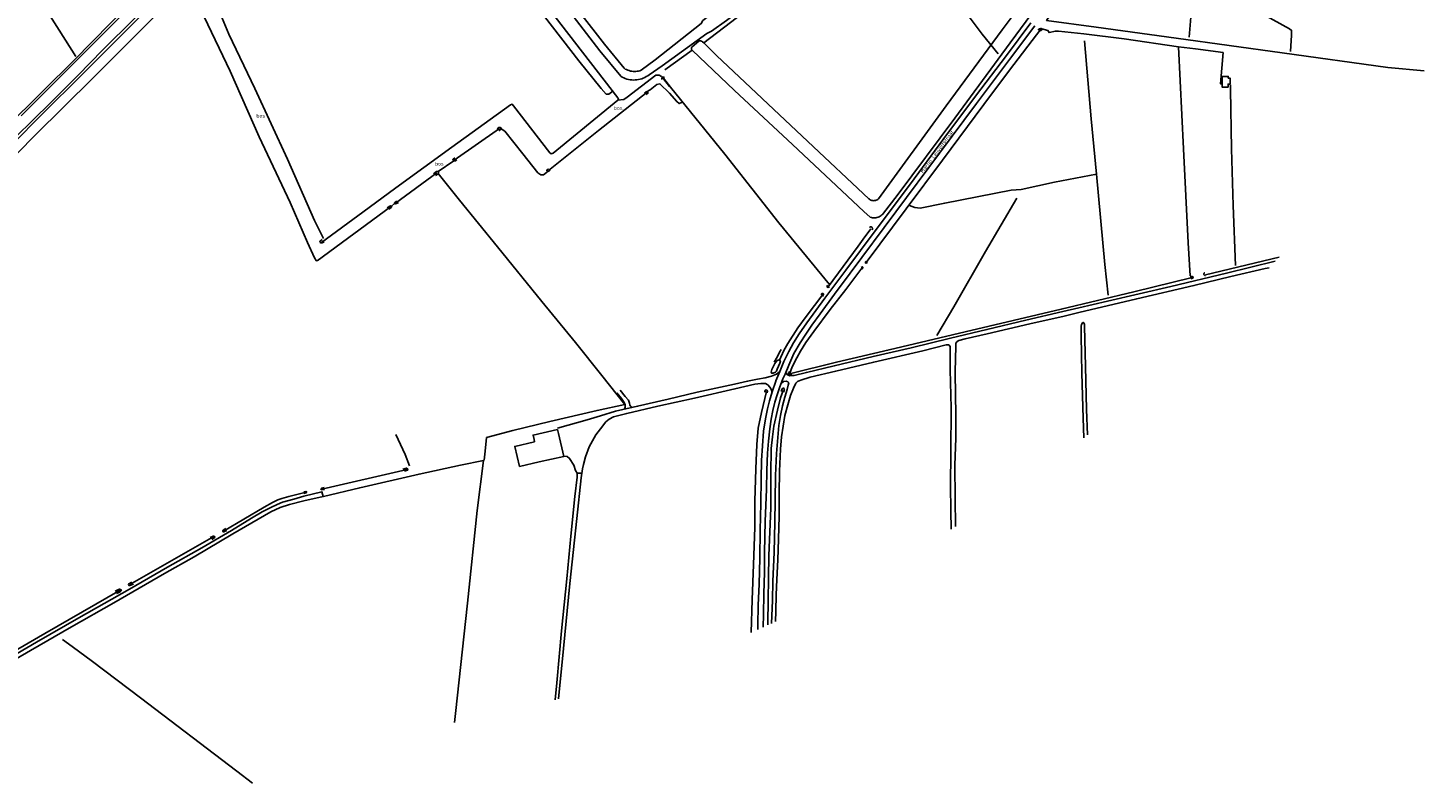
# Model space of a CAD drawing. Header units: metres. Extents: x 226218 to 240385, y 439369 to 449677.
# Tile 160 of 256: x 234520 to 235465, y 443144 to 443655. Entities that reach past the tile are written whole.
import ezdxf

# ---------------------------------------------------------------- set-up
doc = ezdxf.new("R2010")
doc.units = ezdxf.units.M
doc.header["$MEASUREMENT"] = 0
for name, color, linetype in [('CULTUURAANDUIDING', 253, 'Continuous'), ('DAKRAND-BYG', 4, 'Continuous'), ('HEG', 253, 'Continuous'), ('HEK', 253, 'Continuous'), ('HOUTWAL', 253, 'Continuous'), ('INSTEEKSLOOT', 153, 'Continuous'), ('KANTVERH', 253, 'Continuous'), ('MIDSLTGREPPEL', 253, 'Continuous'), ('OVERIGEAFSCH', 253, 'Continuous'), ('OVLIJNOBJ', 253, 'Continuous'), ('RASTER', 253, 'Continuous'), ('STRAATNAAM', 253, 'Continuous')]:
    doc.layers.add(name, color=color, linetype=linetype)
doc.styles.get("Standard").update_dxf_attribs({"font": 'iso.shx'})

msp = doc.modelspace()

# ---------------------------------------------------------------- linework, layer by layer
at = {"layer": 'DAKRAND-BYG'}
msp.add_line((234862.46, 443376.42), (234862.83, 443374.81), dxfattribs=at)
for points in [[(235327.98, 443616.84), (235328, 443621.89), (235332.08, 443621.86), (235332.08, 443620.78), (235333.32, 443620.77), (235333.3, 443616.7), (235331.93, 443616.71), (235331.92, 443614.5)], [(235331.92, 443614.5), (235327.96, 443614.52), (235327.98, 443616.84)], [(234878.89, 443380.38), (234878.26, 443383.05), (234861.79, 443379.29), (234862.46, 443376.42)], [(234865.98, 443361.21), (234852.62, 443358.13), (234849.38, 443371.66), (234862.83, 443374.81)], [(234865.98, 443361.21), (234882.54, 443364.94), (234878.89, 443380.38)]]:
    msp.add_lwpolyline(points, dxfattribs=at)
at = {"layer": 'HEG'}
msp.add_lwpolyline([(235305.51, 443648.46), (235306.67, 443662.03), (235275.19, 443665.91)], dxfattribs=at)
at = {"layer": 'HEK'}
msp.add_lwpolyline([(235328.7, 443638.06), (235326.72, 443616.9), (235327.98, 443616.84)], dxfattribs=at)
at = {"layer": 'HOUTWAL'}
msp.add_lwpolyline([(234768.9, 443379.64), (234775.15, 443366.28), (234778.29, 443358.61)], dxfattribs=at)
at = {"layer": 'INSTEEKSLOOT'}
for p, q in [((234969.11, 443639.82), (234969.35, 443639.59)), ((234969.32, 443641.95), (234974, 443645.79)), ((235233.97, 443390.77), (235234.25, 443377.55))]:
    msp.add_line(p, q, dxfattribs=at)
for points in [[(234515.5, 443595.27), (234552.37, 443632.22), (234571.11, 443650.92), (234603.08, 443682.6), (234609.64, 443689.64), (234614.57, 443694.13), (234620.35, 443699.88), (234626.9, 443705.43), (234631.05, 443709.1), (234637.2, 443714.23), (234645.08, 443720.06), (234657.65, 443729.39), (234680.09, 443746.51), (234697.93, 443760.03), (234718.96, 443775.95)], [(234508.59, 443577.76), (234520.58, 443589.56), (234538.32, 443606.98), (234554.08, 443622.81), (234570.4, 443639.53), (234592.2, 443661.02), (234604.02, 443672.9), (234615.34, 443684.46)], [(235194.75, 443674.25), (235179.12, 443653.33), (235141.18, 443602.03), (235095.41, 443539.12)], [(235098.84, 443529.4), (235108.05, 443541.38), (235147.17, 443593.57), (235184.58, 443644.54), (235202.29, 443668.73)], [(235203.44, 443653.1), (235204.2, 443653.98), (235205.07, 443654.35), (235205.74, 443654.27), (235205.93, 443653.79), (235205.7, 443653.14), (235205.06, 443652.47)], [(234969.11, 443639.82), (234969, 443640.17), (234968.96, 443640.54), (234968.96, 443640.91), (234969.03, 443641.27), (234969.15, 443641.62), (234969.32, 443641.95)], [(234969.35, 443639.59), (234998.08, 443612.42), (235037.16, 443575.81), (235085.48, 443530.62), (235089.88, 443526.62)], [(234974, 443645.79), (234974.39, 443645.87), (234974.79, 443645.89), (234975.19, 443645.85), (234975.58, 443645.76), (234975.96, 443645.6)], [(234975.96, 443645.6), (234976.4, 443645.34), (234977.26, 443644.51)], [(235088.86, 443539.15), (235047.68, 443577.97), (234985.97, 443636.09), (234977.26, 443644.51)], [(234949.01, 443619.85), (234948.92, 443620.11), (234948.89, 443620.38), (234948.93, 443620.65), (234949.04, 443620.9), (234949.21, 443621.12), (234949.42, 443621.29), (234949.67, 443621.4), (234949.94, 443621.44), (234950.21, 443621.42), (234950.47, 443621.33), (234950.7, 443621.18)], [(234937.06, 443610.6), (234938.19, 443611.48), (234938.89, 443611.72), (234939.51, 443610.96), (234939.41, 443610.47), (234938.29, 443609.58)], [(234837.47, 443586.42), (234838.71, 443587.33), (234839.47, 443587.4), (234840.32, 443586.7), (234840.07, 443586.15), (234838.55, 443585.12)], [(234810.24, 443565.4), (234808.92, 443564.66), (234808.27, 443564.69), (234807.58, 443565.31), (234807.66, 443565.89), (234808.83, 443566.73)], [(234794.5, 443555.93), (234796.49, 443557.52), (234797.6, 443557.47), (234797.77, 443556.84), (234797.59, 443556.1), (234795.71, 443554.81)], [(234873.34, 443558.53), (234872.18, 443557.85), (234871.6, 443557.73), (234871.08, 443558.05), (234871.19, 443558.54), (234872.24, 443559.43)], [(234763.17, 443533.1), (234764.82, 443534.15), (234765.4, 443534.25), (234766.03, 443534.11), (234766.19, 443533.65), (234765.67, 443533.17), (234764.17, 443532.21)], [(234770.68, 443536.62), (234769.29, 443535.83), (234768.51, 443535.7), (234768.08, 443535.94), (234768.11, 443536.41), (234768.53, 443536.94), (234769.52, 443537.57)], [(235095.41, 443539.12), (235094.95, 443538.74), (235094.44, 443538.42), (235093.89, 443538.17), (235093.32, 443537.99), (235092.73, 443537.88), (235092.13, 443537.84), (235091.53, 443537.88), (235090.94, 443538), (235090.37, 443538.18), (235089.83, 443538.44), (235089.32, 443538.76), (235088.86, 443539.15)], [(235089.88, 443526.62), (235090.62, 443526.42), (235091.38, 443526.29), (235092.14, 443526.24), (235092.91, 443526.25), (235093.67, 443526.34), (235094.42, 443526.5), (235095.16, 443526.73), (235095.86, 443527.02), (235096.54, 443527.38), (235097.18, 443527.8), (235097.78, 443528.28), (235098.34, 443528.82), (235098.84, 443529.4)], [(235091.18, 443518.04), (235091.34, 443518.31), (235091.43, 443518.6), (235091.44, 443518.91), (235091.38, 443519.21), (235091.26, 443519.49), (235091.07, 443519.73), (235090.83, 443519.92), (235090.55, 443520.05), (235090.24, 443520.11), (235089.94, 443520.09), (235089.64, 443520), (235089.38, 443519.85)], [(234719.18, 443511.56), (234718.06, 443510.8), (234717.58, 443510.39), (234717.68, 443509.65), (234718.25, 443509.23), (234719.12, 443509.29), (234720.35, 443510.08)], [(235087.83, 443496.26), (235087.29, 443495.62), (235086.7, 443495.64), (235086.7, 443496.43), (235087.1, 443496.91)], [(235083.71, 443492.56), (235084.19, 443492.95), (235084.63, 443493.11), (235084.86, 443492.84), (235084.76, 443492.33), (235084.11, 443491.57)], [(235306.23, 443486.53), (235307.57, 443486.62), (235308.12, 443486.4), (235308.23, 443485.9), (235307.98, 443485.46), (235307.44, 443485.21), (235306.67, 443484.91)], [(235316.63, 443487.2), (235316.36, 443487.22), (235316.1, 443487.31), (235315.87, 443487.47), (235315.7, 443487.68), (235315.59, 443487.94), (235315.56, 443488.21), (235315.61, 443488.48), (235315.73, 443488.73), (235315.91, 443488.94), (235316.14, 443489.09)], [(235062.29, 443479.63), (235061.77, 443479.25), (235061.25, 443479.22), (235060.83, 443479.42), (235060.69, 443479.9), (235060.79, 443480.39), (235060.97, 443480.73)], [(235056.33, 443474.29), (235056.69, 443474.67), (235057.17, 443475.04), (235057.7, 443475.11), (235058.13, 443474.74), (235058.27, 443474.28), (235058.11, 443473.88), (235057.59, 443473.11)], [(235236.73, 443379.58), (235236.24, 443396.58), (235235.54, 443425.68), (235234.82, 443453.05), (235234.69, 443454.01), (235234.41, 443455.3), (235234, 443455.62), (235233.47, 443455.22), (235232.81, 443454.22), (235232.59, 443452.96), (235232.64, 443446.56), (235232.95, 443421.15), (235233.98, 443390.77)], [(235028.5, 443429.93), (235027.94, 443430.21), (235026.71, 443429.65), (235025.33, 443427.72), (235023.38, 443423.78), (235022.83, 443421.98), (235023.25, 443421.1), (235024.29, 443421.1), (235025.85, 443421.78), (235026.37, 443422.55), (235026.93, 443423.8)], [(235026.93, 443423.8), (235028.68, 443427.86), (235029.07, 443429.65), (235028.5, 443429.93)], [(235036.83, 443420.55), (235035.31, 443420.33), (235034.49, 443420.74), (235034.59, 443421.58), (235035.57, 443422.2), (235035.59, 443422.21)], [(235018.49, 443408.34), (235018.54, 443409.05), (235018.96, 443409.65), (235019.52, 443409.89), (235020.14, 443409.55), (235020.44, 443408.77), (235020.24, 443407.83)], [(235029.58, 443408.73), (235029.85, 443409.57), (235030.25, 443410.66), (235030.85, 443411.16), (235031.52, 443411.15), (235031.75, 443410.64), (235031.72, 443410.11), (235031.54, 443409.3), (235031.19, 443408.32)], [(234773.76, 443356.31), (234776.13, 443357.04), (234776.87, 443356.6), (234777.01, 443356.16)], [(234774.8, 443354.88), (234776.91, 443355.56), (234777.07, 443355.98), (234777.01, 443356.16)], [(234718.35, 443342.62), (234718.35, 443342.62), (234718.28, 443343.07), (234718.76, 443343.47), (234720.45, 443343.81)], [(234708.68, 443340.76), (234708.72, 443340.63), (234708.31, 443340.32), (234706.63, 443339.86)], [(234706.67, 443340.97), (234708.16, 443341.12), (234708.6, 443341.02), (234708.68, 443340.76)], [(234718.35, 443342.62), (234718.73, 443342.36), (234720.59, 443342.61)], [(234651.9, 443314.16), (234651.8, 443314.32), (234652.07, 443314.96), (234653.87, 443316.22)], [(234643.45, 443310.12), (234645.26, 443311.07), (234646.16, 443310.96)], [(234644.38, 443308.7), (234646.27, 443309.91), (234646.46, 443310.41), (234646.16, 443310.96), (234646.16, 443310.96)], [(234651.9, 443314.16), (234652.1, 443313.87), (234652.67, 443313.81), (234654.69, 443314.82)], [(234590.32, 443279.87), (234588.34, 443278.84), (234588.04, 443278.31), (234588.23, 443277.85)], [(234588.23, 443277.85), (234588.3, 443277.7), (234589.08, 443277.51), (234591.39, 443278.59)], [(234579.17, 443273.85), (234581.22, 443275), (234582.01, 443275.2), (234582.86, 443274.97), (234582.93, 443274.83)], [(234580.01, 443272.14), (234581.48, 443272.95), (234582.76, 443273.63), (234583.25, 443274.21), (234582.93, 443274.83)]]:
    msp.add_lwpolyline(points, dxfattribs=at)
at = {"layer": 'KANTVERH'}
for p, q in [((235220.25, 443462.82), (235230.97, 443465.33)), ((235023.47, 443408.57), (235025.9, 443415.68)), ((234910.8, 443388.07), (234910.94, 443388.24)), ((234891.55, 443353.63), (234894.84, 443353.69))]:
    msp.add_line(p, q, dxfattribs=at)
for points in [[(234923.33, 443627.37), (234910.12, 443643.71), (234876.74, 443686.76), (234850.4, 443720.84), (234808.31, 443774.72), (234776.93, 443816.19), (234774.22, 443819.25)], [(234768.9, 443815.21), (234774.52, 443808.25), (234797.2, 443780.1), (234831.53, 443736.48), (234858.71, 443701.41), (234884.31, 443668.55), (234906.98, 443639.06), (234921.08, 443621.95)], [(234940.25, 443623.05), (234949.01, 443628.93), (234979.26, 443650.87), (234982.51, 443652.55), (234992.66, 443659.71), (235027.3, 443685.68), (235051.48, 443704.87), (235099.36, 443740.74), (235127.33, 443762.55), (235128.74, 443763.79)], [(235101.2, 443755.06), (235068.32, 443730.16), (235025.02, 443696.96), (234976.52, 443659.59), (234975.52, 443657.55), (234944.26, 443632.98), (234934.97, 443626.03)], [(235053.01, 443463.65), (235059.23, 443471.86), (235073.3, 443490.82), (235093.2, 443517.41), (235117, 443549.31), (235139.06, 443579.05), (235161.04, 443608.52), (235182.05, 443636.09), (235198.39, 443658.06)], [(235055.94, 443461.36), (235065.69, 443474.67), (235076.19, 443488.74), (235107.19, 443530.22), (235136.62, 443569.96), (235161.76, 443603.56), (235184.04, 443633.39), (235201.11, 443656.02)], [(234934.97, 443626.03), (234934.08, 443625.73), (234933.17, 443625.5), (234932.25, 443625.34), (234931.32, 443625.24), (234930.39, 443625.21), (234929.45, 443625.25), (234928.52, 443625.35), (234927.6, 443625.53), (234926.7, 443625.77), (234925.81, 443626.08), (234924.95, 443626.45), (234924.12, 443626.88), (234923.33, 443627.37)], [(234921.08, 443621.95), (234922.07, 443621.38), (234923.09, 443620.89), (234924.14, 443620.46), (234925.22, 443620.1), (234926.32, 443619.83), (234927.44, 443619.62), (234928.57, 443619.49), (234929.7, 443619.44), (234930.84, 443619.47), (234931.97, 443619.57), (234933.09, 443619.75), (234934.2, 443620.01), (234935.29, 443620.34), (234936.35, 443620.74), (234937.38, 443621.22), (234938.38, 443621.76), (234939.34, 443622.37), (234940.25, 443623.05)], [(235230.97, 443465.33), (235250.29, 443469.85), (235293.12, 443479.78), (235330.79, 443488.82), (235363.83, 443496.85)], [(235221.12, 443459.83), (235230.94, 443462.17), (235270.12, 443471.51), (235308.76, 443480.46), (235333.89, 443486.48), (235357.08, 443491.95), (235359.74, 443492.49)], [(235025.9, 443415.68), (235026.01, 443416), (235028.65, 443422.41), (235031.51, 443429.1), (235034.89, 443435.96), (235037.94, 443441.76), (235041.69, 443447.78), (235046.94, 443455.26), (235053.01, 443463.65)], [(235030.77, 443417.44), (235032.25, 443420.44), (235034.78, 443426.59), (235038.27, 443434.46), (235042.39, 443441.75), (235046.18, 443447.59), (235050.42, 443453.7), (235055.94, 443461.37)], [(235036.9, 443419.53), (235038.3, 443419.58), (235046.7, 443421.67), (235065.47, 443426.05), (235091.95, 443432.41), (235117.51, 443438.29), (235144.17, 443444.8), (235168.73, 443450.68), (235195.21, 443457.07), (235220.25, 443462.82)], [(235221.12, 443459.83), (235197.72, 443454.47), (235168.87, 443447.76), (235154.01, 443444.39), (235149.74, 443443.29), (235148.6, 443442.58), (235147.82, 443441.44), (235147.67, 443438.43), (235147.45, 443431.85), (235147.29, 443421.12), (235147.53, 443407.06), (235147.87, 443392.75), (235147.67, 443377.16), (235147.18, 443359), (235147.27, 443336.47), (235147.43, 443317.57)], [(235143.93, 443437.01), (235143.82, 443439.21), (235142.98, 443440.37), (235141.14, 443440.3), (235125.53, 443436.32), (235092.28, 443428.65), (235066.56, 443422.56), (235049.31, 443418.41), (235042.82, 443416.46), (235040.76, 443415.63), (235039.47, 443414.46), (235037.98, 443411.11), (235036, 443406.03), (235034.13, 443399.78), (235032.07, 443392.6), (235030.85, 443385.38), (235029.8, 443378.06), (235029.06, 443369.89), (235028.5, 443354.97), (235028.27, 443339.93), (235028.16, 443324.6), (235027.82, 443308.97), (235027.24, 443294.96), (235026.63, 443281.66), (235026.2, 443271.36), (235025.95, 443260.3), (235025.86, 443253.27)], [(235143.92, 443437.03), (235143.96, 443423.5), (235144.56, 443397.78), (235144.32, 443367.57), (235144.2, 443345.3), (235144.46, 443328.21), (235144.49, 443315.74)], [(234907.46, 443392.42), (234917.53, 443395.51), (234932.45, 443398.85), (234953.05, 443403.64), (234972.67, 443408.29), (234988.62, 443411.8), (234998.1, 443413.85), (235006.89, 443415.71), (235013.6, 443417.23), (235018.83, 443418.12), (235023.08, 443419.09), (235026.54, 443420.44), (235028.54, 443422.14)], [(235032.66, 443421.45), (235033.95, 443419.97), (235035.53, 443419.47), (235036.9, 443419.53)], [(234910.93, 443388.24), (234913.14, 443390.1), (234916.22, 443391.75), (234925.09, 443393.98), (234946.25, 443398.85), (234971.04, 443404.32), (234998.37, 443410.57), (235011.8, 443413.67), (235015.79, 443414.19), (235019.03, 443414.11), (235020.15, 443413.61)], [(235020.15, 443413.61), (235020.57, 443413.42), (235021.91, 443411.84), (235023.01, 443410.04), (235023.34, 443408.03)], [(235021.04, 443375.26), (235021.93, 443383.66), (235022.92, 443390), (235024.01, 443395.89), (235025.37, 443401.5), (235026.97, 443406.52), (235028.68, 443411.85), (235030.68, 443417.28), (235030.77, 443417.44)], [(235029.54, 443414.18), (235031.08, 443415.47), (235032.94, 443415.73), (235034.18, 443415.44), (235034.78, 443414.62), (235034.39, 443413.16), (235033.69, 443410.16), (235032.06, 443404.91), (235030.6, 443399.21), (235029.16, 443392.55), (235027.99, 443385.73), (235027.26, 443377.66), (235026.37, 443366.98), (235025.81, 443352.03), (235025.59, 443335), (235025.39, 443320.51), (235024.81, 443299.83), (235023.92, 443280.5), (235023.63, 443267.42), (235023.12, 443252.03)], [(234918.33, 443408.01), (234921.54, 443404.03), (234923.39, 443401.34), (234924.05, 443399.8), (234923.98, 443398.11), (234923.56, 443396.86)], [(234920.72, 443409.69), (234924.11, 443405.52), (234926.28, 443402.88), (234927.05, 443400.93), (234927.29, 443399.57), (234927.9, 443398.69), (234928.7, 443397.95)], [(235013.76, 443247.79), (235013.82, 443250.87), (235014.15, 443264.28), (235014.69, 443278.41), (235015.24, 443296.04), (235015.46, 443315.13), (235015.82, 443333.01), (235016.16, 443349.68), (235016.39, 443362.22), (235017.04, 443372.1), (235017.71, 443381.97), (235019.01, 443390.34), (235020.3, 443397.19), (235021.62, 443402.42), (235023.47, 443408.57)], [(234878.28, 443384.09), (234898.28, 443389.55), (234907.48, 443392.42)], [(234895.26, 443356.6), (234895.95, 443359.34), (234897.29, 443364.71), (234899.81, 443371.37), (234904.21, 443379.6), (234908.86, 443385.67), (234910.8, 443388.07)], [(235017.42, 443249.45), (235017.59, 443258), (235017.81, 443271.92), (235018.33, 443286.74), (235018.4, 443299.84), (235018.79, 443321.05), (235019.67, 443342.47), (235020.02, 443355.53), (235020.45, 443367.09), (235021.04, 443375.26)], [(234882.79, 443364.99), (234884.74, 443364.9), (234886.52, 443363.56), (234889.26, 443358.94), (234890.58, 443355.37)], [(234876.67, 443200.38), (234877.75, 443211.73), (234880.92, 443247.03), (234884.54, 443282.03), (234887.35, 443310.93), (234890.01, 443337.86), (234891.61, 443350.8), (234891.55, 443353.63), (234890.58, 443355.37)], [(234878.98, 443200.92), (234882.42, 443234.98), (234886.66, 443278.92), (234891.31, 443322.91), (234894.35, 443350.32), (234895.27, 443356.6)], [(234506.34, 443227.88), (234525.95, 443239.34), (234554.41, 443255.75), (234588.77, 443275.08), (234614.44, 443290.04), (234637.75, 443303.16), (234657.7, 443314.8), (234671.32, 443323.12), (234678.63, 443327.33), (234684.36, 443330.31), (234688.57, 443332.43), (234692.29, 443333.88), (234700.01, 443336.05), (234706.63, 443338.04), (234718.94, 443341.07), (234719.68, 443337.85), (234706.66, 443334.86), (234697.11, 443332.43), (234690.61, 443330.28), (234684.43, 443327.33), (234675.81, 443322.55), (234658.74, 443312.64), (234632.49, 443297.07), (234612.54, 443285.67)], [(234612.54, 443285.67), (234578.08, 443265.98), (234549.46, 443249.68), (234521.87, 443233.7), (234495.2, 443218.37), (234472.96, 443205.43), (234455.55, 443195.03), (234445.29, 443188.85), (234440.93, 443185.15), (234437.32, 443180.88), (234435.43, 443178.68), (234435.24, 443176.08), (234436.17, 443174.2), (234443.08, 443170.02)]]:
    msp.add_lwpolyline(points, dxfattribs=at)
at = {"layer": 'MIDSLTGREPPEL'}
for p, q in [((234950.9, 443626.24), (234969.35, 443639.59)), ((234954.64, 443614.6), (234949.97, 443620.76)), ((234808.39, 443565.28), (234839.01, 443586.55)), ((234768.68, 443536.06), (234796.76, 443556.57)), ((234715.72, 443497.22), (234765.32, 443533.79)), ((235085.14, 443511.79), (235090.37, 443518.78)), ((235061.32, 443479.51), (235081.71, 443507.11)), ((235085.14, 443511.79), (235081.71, 443507.11)), ((235316.58, 443487.65), (235366.39, 443499.58)), ((235031.41, 443436.5), (235028.5, 443429.93)), ((235037.34, 443425.91), (235035.18, 443420.84)), ((234718.77, 443342.7), (234776.65, 443356.08)), ((234589.02, 443278.3), (234645.83, 443310.78))]:
    msp.add_line(p, q, dxfattribs=at)
for points in [[(234718.71, 443509.49), (234746.59, 443530.15), (234768.87, 443546.58), (234806.92, 443574), (234846.47, 443602.69), (234847.58, 443603.11), (234848.47, 443602.06), (234873.18, 443570.29), (234874.12, 443569.52), (234875.26, 443570.08), (234919.07, 443605.89), (234919.64, 443606.53), (234919.21, 443607.41), (234876.64, 443662.15), (234842.1, 443707.45), (234811.21, 443746.85), (234778.37, 443788.46)], [(234637.55, 443694.16), (234640.31, 443688.38), (234646.9, 443672), (234656.03, 443650.4)], [(234977.26, 443644.51), (235013.44, 443672), (235051.01, 443700.08)], [(234628.96, 443685.39), (234639.23, 443662.08), (234656.89, 443625.37), (234676.58, 443581.11), (234697.4, 443536.67), (234709.24, 443509.54), (234713.86, 443499.25), (234714.95, 443497.36), (234715.73, 443497.22)], [(235464.51, 443625.69), (235439.97, 443627.95), (235368.56, 443637.91), (235296.76, 443647.64), (235242.63, 443655.28), (235209.16, 443659.7), (235209.3, 443660.04), (235212.93, 443664.71), (235215.78, 443668.69)], [(235087.14, 443496.13), (235114.26, 443532.35), (235138.77, 443565.14), (235166.77, 443602.97), (235184.14, 443626.12), (235205.16, 443653.85)], [(234872.15, 443558.31), (234906.03, 443585.38), (234939, 443611.11)], [(234954.64, 443614.6), (234991.45, 443569.3), (235028.11, 443522.86), (235062.23, 443481.12)], [(235035.18, 443420.84), (235067.09, 443428.7), (235102.62, 443437.08), (235153.98, 443449.07), (235219.11, 443464.44), (235268.11, 443476.24), (235307.53, 443485.83)], [(235037.34, 443425.91), (235040.14, 443431.64), (235042.6, 443436.18), (235046.33, 443441.9), (235051.65, 443449.39), (235062.78, 443464.21), (235073.3, 443477.81), (235084.18, 443492.29)], [(235031.41, 443436.5), (235034.01, 443441.17), (235040.89, 443451.92), (235046.43, 443459.42), (235057.73, 443474.47)], [(235009.27, 443245.76), (235010.05, 443267.86), (235010.9, 443291.71), (235011.76, 443316.75), (235011.89, 443334.64), (235012.39, 443356.5), (235013.09, 443373.01), (235014.01, 443384.05), (235016.4, 443394.65), (235019.76, 443408.83)], [(235020.64, 443250.91), (235020.66, 443252.36), (235021.22, 443297.88), (235022.52, 443329.86), (235022.71, 443353.03), (235022.76, 443370.32), (235023.84, 443378.16), (235024.67, 443385.3), (235027.02, 443396.16), (235029.19, 443404.57), (235030.93, 443409.53)], [(234652.45, 443314.47), (234679.79, 443330.53), (234685.62, 443333.85), (234689.11, 443335.47), (234691.93, 443336.51), (234696.54, 443337.87), (234708.34, 443340.69)], [(234476.4, 443213.49), (234531.6, 443245.17), (234582.36, 443274.5)]]:
    msp.add_lwpolyline(points, dxfattribs=at)
at = {"layer": 'OVERIGEAFSCH'}
for points in [[(234367.41, 443448.99), (234390.71, 443472.63), (234413.27, 443494.68), (234425.42, 443507.4), (234439.29, 443521.1), (234462.59, 443544.61), (234483.04, 443565.11), (234504.46, 443586.45), (234530.15, 443611.97), (234551.32, 443632.94), (234575.97, 443657.78), (234591.42, 443673.22), (234608.53, 443690.68), (234618.84, 443700.48), (234625.88, 443707.04), (234632.13, 443711.97), (234639.43, 443717.49), (234652.29, 443727.51), (234671.2, 443741.65), (234694.66, 443759.23), (234721.37, 443779.46), (234742.21, 443795.5), (234747.6, 443799.66), (234748.33, 443800.18)], [(234507.28, 443573.9), (234531.99, 443598.56), (234554.21, 443620.78), (234576.21, 443642.49), (234596.6, 443663.05), (234607.08, 443673.48), (234617.95, 443684.27), (234625.95, 443692.05), (234631.23, 443697.23), (234636.71, 443701.86), (234648.15, 443710.74), (234671.71, 443728.53), (234691.93, 443743.59), (234711.98, 443758.89), (234729.32, 443772.23), (234741.53, 443781.31), (234749.85, 443787.55), (234754.4, 443790.5)]]:
    msp.add_lwpolyline(points, dxfattribs=at)
at = {"layer": 'OVLIJNOBJ'}
for p, q in [((234797.6, 443557.47), (234808.08, 443564.89)), ((234766.03, 443534.11), (234768.08, 443535.94))]:
    msp.add_line(p, q, dxfattribs=at)
for points in [[(234778.02, 443787.57), (234775.63, 443785.18), (234775.65, 443783.73), (234777.32, 443780.72), (234790.46, 443763.85), (234814.57, 443732.53), (234845.55, 443692.57), (234869.51, 443662.28), (234892.78, 443632.52), (234907.9, 443613.7), (234911.16, 443609.94), (234912.93, 443609.81), (234915.7, 443611.93)], [(234350.61, 443415.22), (234353.89, 443416.09), (234359.47, 443417.52), (234363.39, 443420.14), (234370.73, 443426.68), (234395.43, 443451.24), (234433.58, 443490.72), (234478.88, 443535.58), (234524.76, 443581.89), (234564.18, 443620.85), (234604.55, 443661.22), (234623.72, 443680.03), (234628.96, 443685.39)], [(234656.03, 443650.4), (234673.49, 443613.64), (234695.71, 443566.02), (234713.82, 443524.44), (234720.06, 443512.17)], [(234918.97, 443605.81), (234923.15, 443606.21), (234925.41, 443607.76), (234944.87, 443622.64), (234947.11, 443622.7), (234948.7, 443621.71), (234949.97, 443620.16), (234954.01, 443615)], [(234939, 443611.58), (234940.98, 443612.76), (234945.51, 443616.37), (234947.59, 443616.94), (234954.13, 443610.46), (234958.92, 443604.81), (234960.62, 443603.55), (234962.91, 443604.42)], [(234840.16, 443586.36), (234842.59, 443584.85), (234854.88, 443569.59), (234865.07, 443556.7), (234867.06, 443555.3), (234868.75, 443555.41), (234872.03, 443557.82)]]:
    msp.add_lwpolyline(points, dxfattribs=at)
at = {"layer": 'RASTER'}
msp.add_line((234828.65, 443362.38), (234829.33, 443368.43), dxfattribs=at)
for points in [[(234349.79, 443816.18), (234368.8, 443835.64), (234388.61, 443855.65), (234401.99, 443869.41), (234421.09, 443840.03), (234460.35, 443779.06), (234499.14, 443719.28), (234541.23, 443653.11), (234552.47, 443635.41)], [(235256.97, 443722.89), (235254.41, 443720.28), (235254.47, 443719.48), (235282.39, 443704.39), (235333.77, 443676.1), (235373.38, 443653.98), (235374.88, 443652.99), (235374.84, 443649.69), (235374.09, 443638.81)], [(235176.33, 443637.03), (235165.59, 443650.5), (235156.75, 443662.26), (235132.26, 443693.1), (235148.26, 443705.42), (235164.27, 443717.2)], [(235205.9, 443654.13), (235210.08, 443652.92), (235210.87, 443651.54), (235215.13, 443652.56), (235217.22, 443652.49), (235234.38, 443650.63), (235261.57, 443647.18), (235298.45, 443641.98), (235309.91, 443640.61), (235328.7, 443638.06)], [(235234.85, 443645.82), (235239.3, 443593.12), (235242.89, 443555.86), (235248.54, 443494.75), (235250.86, 443474.02)], [(235298.45, 443641.98), (235301.71, 443572.87), (235304.9, 443509.25), (235306.22, 443487.02)], [(235333.54, 443616.08), (235333.54, 443612.95), (235334.33, 443572.8), (235335.34, 443534.56), (235336.85, 443494.07)], [(234797.68, 443556.17), (234812.03, 443538.22), (234837.6, 443506.63), (234867.7, 443469.6), (234890.41, 443441.83)], [(235116.35, 443534.66), (235120.07, 443533.29), (235123.67, 443532.89), (235140.31, 443536.17), (235185.16, 443544.92), (235191.87, 443545.4), (235214.55, 443550.35), (235242.89, 443555.86)], [(235134.83, 443446.68), (235146.43, 443466.13), (235167.87, 443503.48), (235189.02, 443539.47)], [(234890.41, 443441.83), (234908.29, 443419.61), (234923.74, 443400.03), (234905.08, 443396.06), (234873.09, 443388.45), (234848.08, 443382.48), (234830.37, 443377.66), (234829.33, 443368.43)], [(235024.94, 443428.57), (235027.03, 443432.46), (235028.45, 443435.41), (235029.52, 443437.18)], [(234720.01, 443337.79), (234744.54, 443343.68), (234784.7, 443352.99), (234812.72, 443358.97), (234828.28, 443362.24)], [(234808.62, 443185), (234809.34, 443190.95), (234817.41, 443265.75), (234823.94, 443328.34), (234828.18, 443362.24)], [(234543.49, 443241.11), (234549.95, 443236.47), (234563.8, 443226.27), (234596.13, 443201.73), (234661.4, 443152.14), (234672.09, 443144.02)]]:
    msp.add_lwpolyline(points, dxfattribs=at)

# ---------------------------------------------------------------- texts
at = {"layer": 'CULTUURAANDUIDING'}
for p in [(234916.4, 443599.23), (234674.61, 443594.06), (234795.38, 443561.56)]:
    msp.add_text('bos', height=2.5, dxfattribs=at).set_placement(p)
at = {"layer": 'STRAATNAAM'}
msp.add_text('Martin Leliveltstraat', height=2.5, rotation=53.3824, dxfattribs=at).set_placement((235125.58, 443556.15))

doc.saveas('drawing.dxf')
